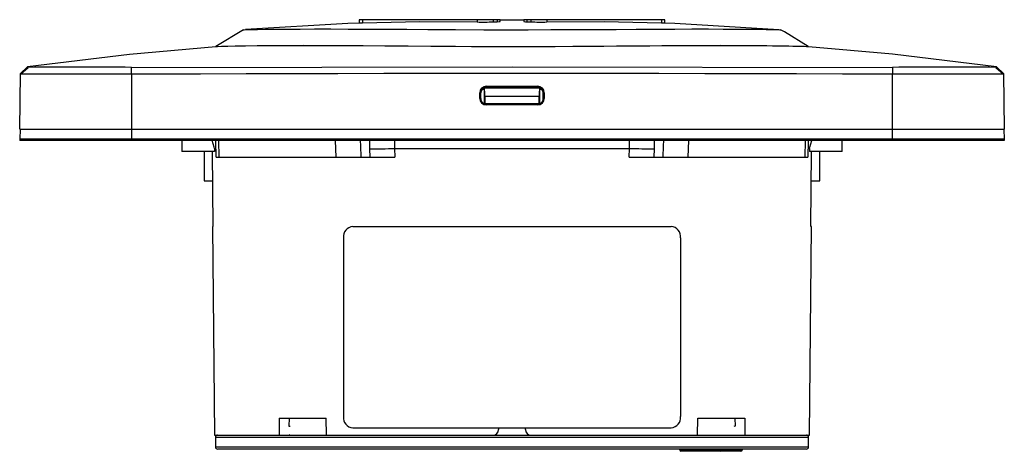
# Paper-space layout '_Vorderseite' of a CAD drawing. Header units: millimetres. Extents: x -44 to 44, y -28.3 to 10.3.
import ezdxf

# ---------------------------------------------------------------- set-up
doc = ezdxf.new("R2010")
doc.units = ezdxf.units.MM

psp = doc.layouts.new('_Vorderseite')

# ---------------------------------------------------------------- linework, layer by layer
at = {"color": 7, "linetype": 'Continuous', "lineweight": 25}
for p, q in [((-13.651, 10.3), (-13.651, 10.007)), ((-1.044, 10.3), (-13.651, 10.3)), ((-13.358, 10.3), (-13.358, 10.018)), ((-3.105, 10.3), (-3.105, 10.095)), ((-1.691, 10.3), (-1.691, 10.105)), ((-1.691, 10.105), (-1.337, 10.118)), ((-1.337, 10.3), (-1.337, 10.118)), ((-1.044, 10.141), (-1.044, 10.3)), ((1.044, 10.258), (-1.044, 10.258)), ((1.044, 10.3), (1.044, 10.141)), ((13.651, 10.3), (1.044, 10.3)), ((1.337, 10.3), (1.337, 10.118)), ((1.337, 10.118), (1.691, 10.105)), ((1.691, 10.3), (1.691, 10.105)), ((3.105, 10.3), (3.105, 10.095)), ((13.358, 10.3), (13.358, 10.018)), ((13.651, 10.007), (13.651, 10.3)), ((-23.99, 9.407), (-26.478, 7.907)), ((-26.5, 7.908), (-26.5, 7.907)), ((26.5, 7.907), (26.5, 7.908)), ((-44, 0.495), (-43.913, 5.481)), ((-43.914, 5.417), (-43.251, 6.036)), ((-43.306, 6.089), (-43.913, 5.482)), ((-43.306, 6.089), (-43.251, 6.036)), ((-34, 5.417), (-34.002, 6.036)), ((-34, 5.417), (-34, -0.5)), ((34.002, 6.036), (34, 5.417)), ((34, -0.5), (34, 5.417)), ((43.251, 6.036), (43.306, 6.089)), ((43.251, 6.036), (43.914, 5.417)), ((43.913, 5.482), (43.306, 6.089)), ((43.913, 5.481), (44, 0.495)), ((-2.887, 3.266), (-2.887, 3.766)), ((-2.826, 3.757), (-2.887, 3.766)), ((-2.826, 3.753), (-2.826, 3.757)), ((-2.826, 3.753), (-2.826, 3.257)), ((-2.8, 3.753), (-2.826, 3.753)), ((-2.8, 3.253), (-2.8, 3.753)), ((-2.454, 4.218), (-2.467, 4.217)), ((-2.454, 4.218), (2.454, 4.218)), ((2.356, 4.25), (-2.356, 4.25)), ((-2.326, 4.252), (0, 4.253)), ((-2.326, 4.252), (-2.326, 4.252)), ((-2.3, 4.353), (2.3, 4.353)), ((-2.3, 4.253), (-2.3, 4.353)), ((2.3, 4.278), (-2.3, 4.278)), ((2.3, 4.253), (-2.3, 4.253)), ((0, 4.253), (2.326, 4.252)), ((2.3, 4.353), (2.3, 4.253)), ((2.326, 4.252), (2.326, 4.252)), ((2.454, 4.218), (2.436, 4.22)), ((2.467, 4.217), (2.454, 4.218)), ((2.826, 3.753), (2.8, 3.753)), ((2.8, 3.253), (2.8, 3.753)), ((2.887, 3.766), (2.826, 3.757)), ((2.826, 3.753), (2.826, 3.757)), ((2.826, 3.257), (2.826, 3.753)), ((2.887, 3.766), (2.887, 3.266)), ((-2.826, 3.257), (-2.887, 3.266)), ((-2.826, 3.257), (-2.826, 3.253)), ((-2.826, 3.253), (-2.8, 3.253)), ((-2.435, 2.815), (-2.474, 2.776)), ((2.435, 3.419), (-2.435, 3.419)), ((-2.435, 3.419), (-2.435, 2.815)), ((-2.435, 2.815), (2.435, 2.815)), ((-2.381, 2.759), (-2.3, 2.753)), ((-2.3, 2.753), (-2.3, 2.679)), ((2.3, 2.753), (-2.3, 2.753)), ((-2.3, 2.726), (2.3, 2.726)), ((2.3, 2.679), (-2.3, 2.679)), ((2.3, 2.753), (2.381, 2.759)), ((2.3, 2.679), (2.3, 2.753)), ((2.435, 2.815), (2.435, 3.419)), ((2.435, 2.815), (2.474, 2.776)), ((2.8, 3.253), (2.826, 3.253)), ((2.887, 3.266), (2.826, 3.257)), ((2.826, 3.257), (2.826, 3.253)), ((-44, 0.495), (44, 0.495)), ((-43.948, 0.495), (-43.995, -0.4)), ((43.948, 0.495), (43.995, -0.4)), ((44, -0.4), (-44, -0.4)), ((-44, -0.4), (-44, -0.5)), ((44, -0.5), (-44, -0.5)), ((-29.5, -0.5), (-29.5, -1.5)), ((-26.499, -0.5), (-26.466, -2.001)), ((-26.244, -0.5), (-26.21, -2)), ((-15.719, -2), (-15.763, -0.5)), ((-10.501, -0.5), (-10.498, -1.222)), ((10.498, -1.222), (10.501, -0.5)), ((15.763, -0.5), (15.719, -2)), ((26.21, -2), (26.244, -0.5)), ((26.466, -2), (26.499, -0.501)), ((29.5, -1.5), (29.5, -0.5)), ((44, -0.4), (44, -0.5)), ((-26.592, -1.5), (-29.5, -1.5)), ((-27.5, -1.5), (-27.5, -4.1)), ((-26.705, -8.2), (-26.764, -1.5)), ((-26.594, -1.222), (-26.592, -1.5)), ((-26.594, -1.222), (-26.511, -1.222)), ((-12.677, -2), (-12.695, -1.248)), ((-10.498, -1.222), (10.498, -1.222)), ((-10.498, -1.222), (-10.48, -2)), ((10.48, -2), (10.498, -1.222)), ((12.695, -1.248), (12.677, -2)), ((26.486, -1.222), (26.594, -1.222)), ((26.594, -1.222), (26.592, -1.5)), ((29.5, -1.5), (26.592, -1.5)), ((26.705, -8.2), (26.764, -1.5)), ((27.5, -4.1), (27.5, -1.5)), ((-26.443, -2), (-10.48, -2)), ((10.48, -2), (26.445, -2)), ((-27.5, -4.1), (-26.757, -4.1)), ((26.753, -4.1), (27.5, -4.1)), ((-26.763, -8.2), (-26.6, -26.85)), ((-26.763, -8.2), (-26.705, -8.2)), ((-14.234, -8.2), (14.234, -8.2)), ((26.6, -26.85), (26.763, -8.2)), ((26.763, -8.2), (26.705, -8.2)), ((-15.073, -9.2), (-15.073, -25.2)), ((15.073, -9.2), (15.073, -25.2)), ((-20.803, -25.35), (-20.81, -26.85)), ((-20.803, -25.35), (-16.598, -25.35)), ((-19.926, -25.35), (-19.938, -26.052)), ((-16.568, -26.85), (-16.598, -25.35)), ((16.568, -26.85), (16.598, -25.35)), ((16.598, -25.35), (20.803, -25.35)), ((19.926, -25.35), (19.938, -26.052)), ((20.803, -25.35), (20.81, -26.85)), ((-14.234, -26.2), (14.234, -26.2)), ((-1.198, -26.2), (-1.201, -26.359)), ((1.201, -26.359), (1.198, -26.2)), ((-26.6, -26.85), (26.6, -26.85)), ((-26.509, -27.052), (-26.502, -27.902)), ((-19.85, -26.833), (-19.921, -26.85)), ((26.502, -27.902), (26.509, -27.052)), ((26.302, -28.1), (-26.302, -28.1)), ((15.2, -28.1), (15.2, -28.3)), ((18.3, -28.1), (18.3, -28.3)), ((15, -28.2), (20.559, -28.2)), ((20.459, -28.3), (15.1, -28.3))]:
    psp.add_line(p, q, dxfattribs=at)
at = {"color": 8, "linetype": 'Continuous', "lineweight": 25}
for p, q in [((-2.48, 4.053), (-2.7, 4.053)), ((-2.481, 4.05), (-2.48, 2.781)), ((2.7, 4.053), (2.48, 4.053)), ((2.48, 2.781), (2.481, 4.05)), ((26.509, -27.052), (-26.509, -27.052)), ((-26.502, -27.902), (26.502, -27.902))]:
    psp.add_line(p, q, dxfattribs=at)
at = {"color": 7, "linetype": 'Continuous', "lineweight": 25, "flags": 128}
for points in [[(-13.638, 9.993), (-14.685, 9.961), (-23.812, 9.408)], [(-13.638, 10.007), (-13.625, 10.007), (-13.496, 10.012), (-13.358, 10.018)], [(-13.358, 10.018), (-8.233, 10.139), (-3.105, 10.095)], [(-1.337, 10.118), (-1.143, 10.128), (-1.05, 10.138), (-1.057, 10.141)], [(3.105, 10.095), (8.23, 10.139), (13.358, 10.018)], [(13.358, 10.018), (13.552, 10.01), (13.645, 10.006), (13.638, 10.007)], [(23.855, 9.407), (14.565, 9.966), (13.638, 9.994)], [(-23.989, 9.403), (-23.939, 9.404), (-23.708, 9.409), (-23.3, 9.417), (-22.745, 9.427), (-22.022, 9.438), (-21.137, 9.449), (-20.085, 9.458), (-18.929, 9.465), (-17.624, 9.468), (-16.184, 9.468), (-14.604, 9.464), (-12.978, 9.457), (-11.238, 9.448), (-9.405, 9.437), (-7.476, 9.426), (-5.044, 9.414), (-2.529, 9.405)], [(-23.988, 9.403), (-23.941, 9.405), (-23.712, 9.41), (-23.307, 9.418), (-22.756, 9.427), (-22.037, 9.438), (-21.155, 9.449), (-20.106, 9.459), (-18.954, 9.465), (-17.654, 9.468), (-16.218, 9.468), (-14.643, 9.465), (-13.02, 9.458), (-11.284, 9.449), (-9.456, 9.437), (-7.531, 9.427), (-5.073, 9.415), (-2.528, 9.406)], [(-2.529, 9.405), (-0.546, 9.403), (1.455, 9.403), (3.488, 9.408), (5.511, 9.416), (7.424, 9.425), (9.312, 9.436), (11.148, 9.447), (12.929, 9.457), (14.558, 9.464), (16.108, 9.468), (17.554, 9.469), (18.893, 9.465), (20.053, 9.458), (21.089, 9.449), (21.982, 9.438), (22.727, 9.427), (23.288, 9.417), (23.693, 9.409), (23.932, 9.404), (23.991, 9.403)], [(-2.528, 9.406), (-0.554, 9.403), (1.438, 9.404), (3.463, 9.409), (5.477, 9.417), (7.389, 9.426), (9.277, 9.436), (11.112, 9.448), (12.892, 9.458), (14.522, 9.465), (16.073, 9.468), (17.52, 9.468), (18.86, 9.466), (20.022, 9.459), (21.062, 9.45), (21.959, 9.439), (22.708, 9.428), (23.272, 9.419), (23.682, 9.411), (23.926, 9.405), (23.993, 9.403)], [(26.478, 7.909), (24.353, 9.201), (23.991, 9.4)], [(-26.478, 7.907), (-26.488, 7.907), (-26.322, 7.912), (-25.977, 7.922), (-25.453, 7.935), (-24.73, 7.951), (-23.826, 7.968), (-22.781, 7.983), (-21.578, 7.995), (-20.185, 8.003), (-18.644, 8.005), (-17.016, 8.002), (-15.271, 7.994), (-13.365, 7.982), (-11.361, 7.966), (-9.334, 7.95), (-7.243, 7.934), (-5.039, 7.921), (-2.798, 7.911), (-0.6, 7.907), (1.602, 7.908), (3.856, 7.915), (6.082, 7.926), (8.202, 7.941), (10.265, 7.957), (12.314, 7.974), (14.274, 7.988), (16.078, 7.999), (17.772, 8.004), (19.387, 8.005), (20.86, 8), (22.144, 7.99), (23.276, 7.976), (24.273, 7.96), (25.093, 7.943), (25.713, 7.929), (26.157, 7.917), (26.424, 7.909), (26.48, 7.907)], [(-26.482, 7.907), (-26.317, 7.913), (-25.96, 7.923), (-25.408, 7.937), (-24.7, 7.952), (-23.807, 7.969), (-22.738, 7.986), (-21.488, 7.998), (-20.132, 8.005), (-18.617, 8.007), (-16.957, 8.005), (-15.149, 7.996), (-13.3, 7.983), (-11.333, 7.967), (-9.27, 7.95), (-7.109, 7.934), (-5.383, 7.924), (-3.617, 7.915), (-1.826, 7.909), (-0.009, 7.907)], [(-0.009, 7.907), (1.807, 7.909), (3.633, 7.915), (5.45, 7.924), (7.258, 7.935), (9.344, 7.95), (11.394, 7.967), (13.377, 7.984), (15.291, 7.997), (17.028, 8.005), (18.671, 8.007), (20.192, 8.005), (21.588, 7.997), (22.784, 7.985), (23.839, 7.969), (24.732, 7.952), (25.455, 7.936), (25.977, 7.923), (26.324, 7.913), (26.488, 7.907), (26.478, 7.907)], [(-26.476, 7.886), (-34.184, 7.184), (-43.305, 6.082)], [(43.305, 6.081), (34.009, 7.203), (26.488, 7.881)], [(-34, 5.417), (-34.1, 5.417), (-35.739, 5.417), (-37.376, 5.425), (-38.872, 5.435), (-40.271, 5.442), (-41.455, 5.442), (-42.459, 5.437), (-43.198, 5.427), (-43.694, 5.418), (-43.858, 5.416), (-43.914, 5.417)], [(-34.002, 6.036), (0, 6.089), (34.002, 6.036)], [(34, 5.417), (29.534, 5.433), (25.435, 5.446), (17.237, 5.466), (13.138, 5.473), (9.039, 5.478), (4.94, 5.481), (-3.258, 5.481), (-7.357, 5.479), (-11.456, 5.475), (-15.555, 5.469), (-23.753, 5.451), (-27.852, 5.439), (-31.951, 5.425), (-34, 5.417), (-34, 5.417)], [(43.914, 5.417), (43.914, 5.417), (43.755, 5.417), (43.321, 5.425), (42.621, 5.435), (41.678, 5.442), (40.516, 5.442), (39.17, 5.437), (37.676, 5.427), (36.079, 5.418), (35.045, 5.416), (34, 5.417)], [(-2.467, 4.217), (-2.481, 4.052), (-2.481, 4.05)], [(-2.413, 4.242), (-2.366, 4.234), (-2.39, 4.224), (-2.454, 4.218)], [(2.376, 4.23), (2.369, 4.235), (2.409, 4.242)], [(2.481, 4.05), (2.481, 4.052), (2.467, 4.217)], [(-26.594, -1.222), (-26.63, -1.096), (-26.802, -0.5)], [(-13.562, -0.5), (-13.548, -0.968), (-13.519, -2)], [(-12.695, -1.248), (-12.698, -0.594), (-12.698, -0.5)], [(12.698, -0.5), (12.698, -0.594), (12.695, -1.248)], [(13.519, -2), (13.548, -0.968), (13.562, -0.5)], [(26.594, -1.222), (26.63, -1.096), (26.802, -0.5)], [(-19.938, -26.052), (-19.845, -26.061), (-19.841, -26.064)], [(19.938, -26.052), (19.906, -26.05), (19.841, -26.068)], [(19.85, -26.835), (19.861, -26.841), (19.921, -26.85)]]:
    psp.add_lwpolyline(points, dxfattribs=at)
at = {"color": 7, "linetype": 'Continuous', "lineweight": 25}
for centre, radius, start, end in [((-2.574, 35.45), 25.361, 268.8016, 271.99709), ((1.286, 11.199), 1.082, 257.75788, 272.6934), ((2.575, 35.462), 25.372, 268.00363, 271.19769), ((-38.627, -444.428), 450.488, 89.41186, 90.58814), ((38.627, -445.462), 451.521, 89.41321, 90.58679), ((-2.3, 3.766), 0.587, 90.00044, 179.99956), ((-2.3, 3.752), 0.526, 90.0041, 179.48587), ((-2.3, 3.753), 0.5, 92.97971, 179.98254), ((-7.791, 3.6), 5.359, 358.06079, 6.60818), ((-2.3, 3.753), 0.5, 90, 92.97672), ((2.3, 3.766), 0.587, 0.00044, 89.99956), ((2.3, 3.752), 0.526, 0.51551, 89.99452), ((2.3, 3.753), 0.5, 87.02328, 90), ((2.3, 3.753), 0.5, 0.01746, 87.02029), ((7.791, 3.6), 5.359, 173.39182, 181.93921), ((-2.3, 3.266), 0.587, 180.00044, 269.99956), ((-2.3, 3.252), 0.526, 179.89547, 269.9898), ((-2.3, 3.253), 0.5, 179.98254, 238.34574), ((2.3, 3.266), 0.587, 270.00044, 359.99956), ((2.3, 3.252), 0.526, 270.00879, 0.10594), ((2.3, 3.253), 0.5, 301.65426, 0.01746), ((-13.331, 144.29), 145.54, 270.25021, 271.11501), ((13.403, 150.371), 151.62, 268.90233, 269.73245), ((-14.135, -9.135), 0.94, 96.06145, 183.96664), ((14.162, -9.112), 0.915, 354.48365, 85.48826), ((-14.162, -25.288), 0.915, 174.48365, 265.48826), ((14.135, -25.265), 0.94, 276.06145, 3.96664), ((-1.701, -26.35), 0.5, 270, 359), ((1.701, -26.35), 0.5, 181, 270), ((-26.309, -27.05), 0.2, 90, 180.5), ((26.309, -27.05), 0.2, 359.5, 90), ((-26.302, -27.9), 0.2, 180.5, 270), ((14.9, -28.2), 0.1, 0, 90), ((18.4, -28.2), 0.1, 0, 90), ((18.759, -28.188), 0.0893, 101.42175, 188.04947), ((20.618, -28.188), 0.0893, 101.42175, 188.04947), ((20.659, -28.2), 0.1, 90, 180), ((26.302, -27.9), 0.2, 270, 359.5), ((15.1, -28.2), 0.1, 180, 270), ((18.6, -28.2), 0.1, 180, 270), ((18.582, -28.212), 0.0893, 281.42175, 8.04947), ((20.459, -28.2), 0.1, 270, 0), ((20.441, -28.212), 0.0893, 281.42175, 8.04947)]:
    psp.add_arc(centre, radius, start, end, dxfattribs=at)
at = {"color": 8, "linetype": 'Continuous', "lineweight": 25}
for centre, radius, start, end in [((-2.685, -3.315), 7.368, 88.41374, 90.12176), ((2.672, -2.362), 6.415, 89.75135, 91.71314)]:
    psp.add_arc(centre, radius, start, end, dxfattribs=at)

doc.saveas('drawing.dxf')
